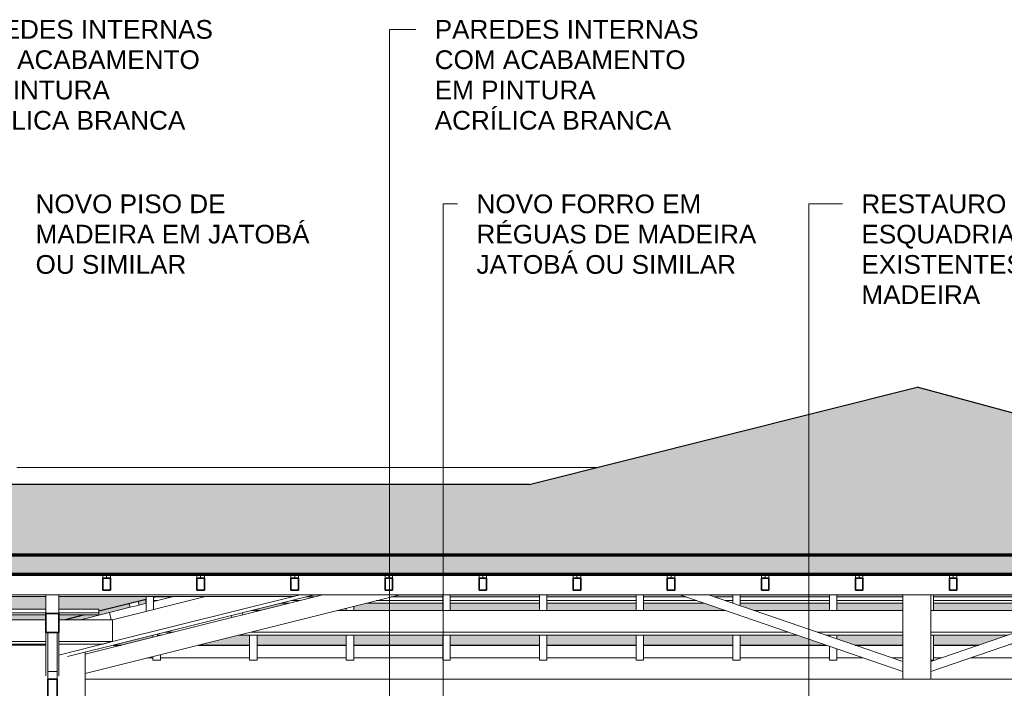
# Model space of a CAD drawing. Header units: millimetres. Extents: x -31894 to 53578, y -2162 to 8674.
# Tile 10 of 31: x -6771 to -1501, y 5098 to 8674. Entities that reach past the tile are written whole.
import ezdxf

# ---------------------------------------------------------------- set-up
doc = ezdxf.new("R2010")
doc.units = ezdxf.units.MM
for name, color, linetype, lineweight in [('A-GENM', 13, 'Continuous', 18), ('A-GLAZ-CWMG', 51, 'Continuous', 18), ('A-ROOF', 132, 'Continuous', 25), ('A-ROOF-OTLN', 132, 'Continuous', 18), ('A-ROOF-PATT', 132, 'Continuous', 25), ('A-WALL', 113, 'Continuous', 18), ('G-ANNO-TEXT', 231, 'Continuous', 9)]:
    doc.layers.add(name, color=color, linetype=linetype, lineweight=lineweight)
doc.styles.add('Arial_3', font='arial.ttf', dxfattribs={"height": 100})

# ---------------------------------------------------------------- blocks, each defined once
blk = doc.blocks.new('Rectangular Mullion - 6x12 cm-3934083-CORTE A - MANTER _ CONSTRUIR')
at = {"layer": 'A-GLAZ-CWMG'}
blk.add_line((938.7, 5598.7), (-28513.7, 5598.7), dxfattribs=at)
blk = doc.blocks.new('Rectangular Mullion - 6x12 cm-3933961-CORTE A - MANTER _ CONSTRUIR')
at = {"layer": 'A-GLAZ-CWMG'}
for p, q in [((-5637.5, 5487.3), (-5634.9, 5477)), ((-5634.9, 5477), (-5576.7, 5491.5)), ((-5576.7, 5491.5), (-5579.3, 5501.8))]:
    blk.add_line(p, q, dxfattribs=at)
blk = doc.blocks.new('Rectangular Mullion - 6x12 cm-3933646-CORTE A - MANTER _ CONSTRUIR')
at = {"layer": 'A-GLAZ-CWMG'}
for p, q in [((-10411.1, 5589.6), (-6631.1, 5589.6)), ((-6561.1, 5589.6), (-5307.1, 5589.6)), ((-5307.1, 5589.6), (-5270.4, 5598.7))]:
    blk.add_line(p, q, dxfattribs=at)
blk = doc.blocks.new('Rectangular Mullion - 2x5 cm-4253631-CORTE A - MANTER _ CONSTRUIR')
at = {"layer": 'A-GLAZ-CWMG'}
for p, q in [((-6184.7, 5550.8), (-6179.8, 5531.4)), ((-6179.8, 5531.4), (-6131.3, 5543.6)), ((-6131.3, 5543.6), (-6136.2, 5563))]:
    blk.add_line(p, q, dxfattribs=at)
blk = doc.blocks.new('Rectangular Mullion - 2x5 cm-4253661-CORTE A - MANTER _ CONSTRUIR')
at = {"layer": 'A-GLAZ-CWMG'}
for p, q in [((-6041.4, 5586.7), (-5959, 5586.7)), ((-5240, 5586.7), (-5196.1, 5586.7)), ((-4783.8, 5586.7), (-4506.2, 5586.7)), ((-4466.2, 5586.7), (-3988.8, 5586.7)), ((-3948.8, 5586.7), (-3471.4, 5586.7)), ((-3431.4, 5586.7), (-3202.2, 5586.7)), ((-3048.6, 5586.7), (-2954.1, 5586.7)), ((-2914.1, 5586.7), (-2436.7, 5586.7)), ((-2396.7, 5586.7), (-2043.8, 5586.7)), ((-1879.3, 5586.7), (-1402, 5586.7)), ((-6095.3, 5567.4), (-6095.3, 5573.2)), ((-6095.3, 5553.9), (-6095.3, 5567.4)), ((-6094.4, 5567.4), (-6095.3, 5567.4)), ((-6095.3, 5553.9), (-6094.4, 5553.9)), ((-5371, 5553.9), (-5327.1, 5553.9)), ((-5273.2, 5567.4), (-5317.1, 5567.4)), ((-4914.8, 5553.9), (-4506.2, 5553.9)), ((-4506.2, 5567.4), (-4860.9, 5567.4)), ((-3988.8, 5567.4), (-4466.2, 5567.4)), ((-4466.2, 5553.9), (-3988.8, 5553.9)), ((-3471.4, 5567.4), (-3948.8, 5567.4)), ((-3948.8, 5553.9), (-3471.4, 5553.9)), ((-3146.3, 5567.4), (-3431.4, 5567.4)), ((-3431.4, 5553.9), (-3107.1, 5553.9)), ((-2954.1, 5567.4), (-2992.7, 5567.4)), ((-2436.7, 5567.4), (-2914.1, 5567.4)), ((-2914.1, 5553.9), (-2436.7, 5553.9)), ((-2043.8, 5567.4), (-2396.7, 5567.4)), ((-2396.7, 5553.9), (-2043.8, 5553.9)), ((-1402, 5567.4), (-1879.3, 5567.4)), ((-1879.3, 5553.9), (-1402, 5553.9))]:
    blk.add_line(p, q, dxfattribs=at)
blk = doc.blocks.new('Rectangular Mullion - 2x5 cm-4253676-CORTE A - MANTER _ CONSTRUIR')
at = {"layer": 'A-GLAZ-CWMG'}
for p, q in [((-7071, 5520.9), (-6631.1, 5520.9)), ((-6631.1, 5501.4), (-7071, 5501.4)), ((-7071, 5490.8), (-6631.1, 5490.8)), ((-6561.1, 5520.9), (-6346.8, 5520.9)), ((-6346.8, 5501.4), (-6561.1, 5501.4)), ((-6561.1, 5490.8), (-6346.8, 5490.8)), ((-6346.8, 5520.9), (-6346.8, 5501.4)), ((-6346.8, 5501.4), (-6346.8, 5490.8))]:
    blk.add_line(p, q, dxfattribs=at)
blk = doc.blocks.new('Rectangular Mullion - 4x6_3-3931011-CORTE A - MANTER _ CONSTRUIR')
at = {"layer": 'A-GLAZ-CWMG'}
for p, q in [((-26969.2, 5708.5), (-26969.2, 5687.9)), ((-26949.2, 5687.9), (-26949.2, 5708.5)), ((-26929.2, 5687.9), (-26929.2, 5708.5))]:
    blk.add_line(p, q, dxfattribs=at)
at = {"layer": 'A-GLAZ-CWMG', "lineweight": 35}
for p, q in [((-26949.2, 5687.9), (-26969.2, 5687.9)), ((-26969.2, 5687.9), (-26969.2, 5623.4)), ((-26929.2, 5687.9), (-26949.2, 5687.9)), ((-26929.2, 5623.4), (-26929.2, 5687.9)), ((-26969.2, 5623.4), (-26929.2, 5623.4))]:
    blk.add_line(p, q, dxfattribs=at)
blk = doc.blocks.new('Rectangular Mullion - 4x6_3-3931012-CORTE A - MANTER _ CONSTRUIR')
at = {"layer": 'A-GLAZ-CWMG'}
for p, q in [((-3808.5, 5708.5), (-3808.5, 5687.9)), ((-3788.5, 5687.9), (-3788.5, 5708.5)), ((-3768.5, 5687.9), (-3768.5, 5708.5))]:
    blk.add_line(p, q, dxfattribs=at)
at = {"layer": 'A-GLAZ-CWMG', "lineweight": 35}
for p, q in [((-3788.5, 5687.9), (-3808.5, 5687.9)), ((-3808.5, 5687.9), (-3808.5, 5623.4)), ((-3768.5, 5687.9), (-3788.5, 5687.9)), ((-3768.5, 5623.4), (-3768.5, 5687.9)), ((-3808.5, 5623.4), (-3768.5, 5623.4))]:
    blk.add_line(p, q, dxfattribs=at)
blk = doc.blocks.new('Rectangular Mullion - 4x6_3-3931013-CORTE A - MANTER _ CONSTRUIR')
at = {"layer": 'A-GLAZ-CWMG'}
for p, q in [((-3305, 5708.5), (-3305, 5687.9)), ((-3285, 5687.9), (-3285, 5708.5)), ((-3265, 5687.9), (-3265, 5708.5))]:
    blk.add_line(p, q, dxfattribs=at)
at = {"layer": 'A-GLAZ-CWMG', "lineweight": 35}
for p, q in [((-3285, 5687.9), (-3305, 5687.9)), ((-3305, 5687.9), (-3305, 5623.4)), ((-3265, 5687.9), (-3285, 5687.9)), ((-3265, 5623.4), (-3265, 5687.9)), ((-3305, 5623.4), (-3265, 5623.4))]:
    blk.add_line(p, q, dxfattribs=at)
blk = doc.blocks.new('Rectangular Mullion - 4x6_3-3931014-CORTE A - MANTER _ CONSTRUIR')
at = {"layer": 'A-GLAZ-CWMG'}
for p, q in [((-2801.5, 5708.5), (-2801.5, 5687.9)), ((-2781.5, 5687.9), (-2781.5, 5708.5)), ((-2761.5, 5687.9), (-2761.5, 5708.5))]:
    blk.add_line(p, q, dxfattribs=at)
at = {"layer": 'A-GLAZ-CWMG', "lineweight": 35}
for p, q in [((-2781.5, 5687.9), (-2801.5, 5687.9)), ((-2801.5, 5687.9), (-2801.5, 5623.4)), ((-2761.5, 5687.9), (-2781.5, 5687.9)), ((-2761.5, 5623.4), (-2761.5, 5687.9)), ((-2801.5, 5623.4), (-2761.5, 5623.4))]:
    blk.add_line(p, q, dxfattribs=at)
blk = doc.blocks.new('Rectangular Mullion - 4x6_3-3931015-CORTE A - MANTER _ CONSTRUIR')
at = {"layer": 'A-GLAZ-CWMG'}
for p, q in [((-2298, 5708.5), (-2298, 5687.9)), ((-2278, 5687.9), (-2278, 5708.5)), ((-2258, 5687.9), (-2258, 5708.5))]:
    blk.add_line(p, q, dxfattribs=at)
at = {"layer": 'A-GLAZ-CWMG', "lineweight": 35}
for p, q in [((-2278, 5687.9), (-2298, 5687.9)), ((-2298, 5687.9), (-2298, 5623.4)), ((-2258, 5687.9), (-2278, 5687.9)), ((-2258, 5623.4), (-2258, 5687.9)), ((-2298, 5623.4), (-2258, 5623.4))]:
    blk.add_line(p, q, dxfattribs=at)
blk = doc.blocks.new('Rectangular Mullion - 4x6_3-3931016-CORTE A - MANTER _ CONSTRUIR')
at = {"layer": 'A-GLAZ-CWMG'}
for p, q in [((-1794.5, 5708.5), (-1794.5, 5687.9)), ((-1774.5, 5687.9), (-1774.5, 5708.5)), ((-1754.5, 5687.9), (-1754.5, 5708.5))]:
    blk.add_line(p, q, dxfattribs=at)
at = {"layer": 'A-GLAZ-CWMG', "lineweight": 35}
for p, q in [((-1774.5, 5687.9), (-1794.5, 5687.9)), ((-1794.5, 5687.9), (-1794.5, 5623.4)), ((-1754.5, 5687.9), (-1774.5, 5687.9)), ((-1754.5, 5623.4), (-1754.5, 5687.9)), ((-1794.5, 5623.4), (-1754.5, 5623.4))]:
    blk.add_line(p, q, dxfattribs=at)
blk = doc.blocks.new('Rectangular Mullion - 4x6_3-3931042-CORTE A - MANTER _ CONSTRUIR')
at = {"layer": 'A-GLAZ-CWMG'}
for p, q in [((-1879.3, 5514.5), (-1879.3, 5598.7)), ((-1879.3, 5248.9), (-1879.3, 5382.8)), ((-1879.3, 5248.9), (-1893.8, 5248.9))]:
    blk.add_line(p, q, dxfattribs=at)
blk = doc.blocks.new('Rectangular Mullion - 4x6_3-3931043-CORTE A - MANTER _ CONSTRUIR')
at = {"layer": 'A-GLAZ-CWMG'}
for p, q in [((-2436.7, 5514.5), (-2436.7, 5598.7)), ((-2396.7, 5514.5), (-2396.7, 5598.7)), ((-2436.7, 5376), (-2436.7, 5382.8)), ((-2396.7, 5362.2), (-2396.7, 5382.8)), ((-2436.7, 5248.9), (-2436.7, 5323.1)), ((-2396.7, 5248.9), (-2396.7, 5309.3)), ((-2396.7, 5248.9), (-2436.7, 5248.9))]:
    blk.add_line(p, q, dxfattribs=at)
blk = doc.blocks.new('Rectangular Mullion - 4x6_3-3931044-CORTE A - MANTER _ CONSTRUIR')
at = {"layer": 'A-GLAZ-CWMG'}
for p, q in [((-2954.1, 5554.1), (-2954.1, 5598.7)), ((-2914.1, 5540.3), (-2914.1, 5598.7)), ((-2954.1, 5248.9), (-2954.1, 5382.8)), ((-2914.1, 5248.9), (-2914.1, 5382.8)), ((-2914.1, 5248.9), (-2954.1, 5248.9))]:
    blk.add_line(p, q, dxfattribs=at)
blk = doc.blocks.new('Rectangular Mullion - 4x6_3-3931045-CORTE A - MANTER _ CONSTRUIR')
at = {"layer": 'A-GLAZ-CWMG'}
for p, q in [((-3471.4, 5514.5), (-3471.4, 5598.7)), ((-3431.4, 5514.5), (-3431.4, 5598.7)), ((-3471.4, 5248.9), (-3471.4, 5382.8)), ((-3431.4, 5248.9), (-3431.4, 5382.8)), ((-3431.4, 5248.9), (-3471.4, 5248.9))]:
    blk.add_line(p, q, dxfattribs=at)
blk = doc.blocks.new('Rectangular Mullion - 4x6_3-3931046-CORTE A - MANTER _ CONSTRUIR')
at = {"layer": 'A-GLAZ-CWMG'}
for p, q in [((-3988.8, 5514.5), (-3988.8, 5598.7)), ((-3948.8, 5514.5), (-3948.8, 5598.7)), ((-3988.8, 5248.9), (-3988.8, 5382.8)), ((-3948.8, 5248.9), (-3948.8, 5382.8)), ((-3948.8, 5248.9), (-3988.8, 5248.9))]:
    blk.add_line(p, q, dxfattribs=at)
blk = doc.blocks.new('Rectangular Mullion - 4x6_3-3931047-CORTE A - MANTER _ CONSTRUIR')
at = {"layer": 'A-GLAZ-CWMG'}
for p, q in [((-4506.2, 5514.5), (-4506.2, 5598.7)), ((-4466.2, 5514.5), (-4466.2, 5598.7)), ((-4506.2, 5248.9), (-4506.2, 5382.8)), ((-4466.2, 5248.9), (-4466.2, 5382.8)), ((-4466.2, 5248.9), (-4506.2, 5248.9))]:
    blk.add_line(p, q, dxfattribs=at)
blk = doc.blocks.new('Rectangular Mullion - 4x6_3-3925268-CORTE A - MANTER _ CONSTRUIR')
at = {"layer": 'A-GLAZ-CWMG'}
for p, q in [((-4983.5, 5514.5), (-4983.5, 5536.7)), ((-5023.5, 5514.5), (-5023.5, 5526.7)), ((-5023.5, 5248.9), (-5023.5, 5382.8)), ((-4983.5, 5248.9), (-4983.5, 5382.8)), ((-4983.5, 5248.9), (-5023.5, 5248.9))]:
    blk.add_line(p, q, dxfattribs=at)
blk = doc.blocks.new('Rectangular Mullion - 4x6_3-3925269-CORTE A - MANTER _ CONSTRUIR')
at = {"layer": 'A-GLAZ-CWMG'}
for p, q in [((-5500.9, 5514.5), (-5500.9, 5521.4)), ((-5540.9, 5248.9), (-5540.9, 5382.8)), ((-5500.9, 5248.9), (-5500.9, 5382.8)), ((-5500.9, 5248.9), (-5540.9, 5248.9))]:
    blk.add_line(p, q, dxfattribs=at)
blk = doc.blocks.new('Rectangular Mullion - 4x6_3-3925270-CORTE A - MANTER _ CONSTRUIR')
at = {"layer": 'A-GLAZ-CWMG'}
for p, q in [((-6038.2, 5568.2), (-6054.4, 5568.2)), ((-6032.9, 5568.2), (-6038.2, 5568.2)), ((-6058.2, 5371.1), (-6058.2, 5382.1)), ((-6018.2, 5381.1), (-6018.2, 5382.8)), ((-6018.2, 5248.9), (-6018.2, 5278.1)), ((-6058.2, 5248.9), (-6058.2, 5268.1)), ((-6018.2, 5248.9), (-6058.2, 5248.9))]:
    blk.add_line(p, q, dxfattribs=at)
blk = doc.blocks.new('Rectangular Mullion - 4x6_3-3931055-CORTE A - MANTER _ CONSTRUIR')
at = {"layer": 'A-GLAZ-CWMG'}
blk.add_line((-6445.1, 5465.1), (-6290.4, 5503.8), dxfattribs=at)
blk = doc.blocks.new('Rectangular Mullion - 4x6_3-3931056-CORTE A - MANTER _ CONSTRUIR')
at = {"layer": 'A-GLAZ-CWMG'}
for p, q in [((-6054.4, 5562.8), (-5947.4, 5589.6)), ((-6131.3, 5543.6), (-6094.4, 5552.8)), ((-6290.4, 5503.8), (-6179.8, 5531.5)), ((-6280.7, 5465.1), (-6290.4, 5503.8))]:
    blk.add_line(p, q, dxfattribs=at)
blk = doc.blocks.new('Rectangular Mullion - 4x6_3-3931062-CORTE A - MANTER _ CONSTRUIR')
at = {"layer": 'A-GLAZ-CWMG'}
for p, q in [((-6094.4, 5510), (-6094.4, 5589.6)), ((-6054.4, 5520), (-6054.4, 5589.6))]:
    blk.add_line(p, q, dxfattribs=at)
blk = doc.blocks.new('Rectangular Mullion - 6x12 cm 2-4082023-CORTE A - MANTER _ CONSTRUIR')
at = {"layer": 'A-GLAZ-CWMG'}
for p, q in [((-5270.4, 5598.7), (-6266.4, 5349.7)), ((-5776.2, 5589.6), (-6266.4, 5467)), ((-6220.7, 5341.5), (-5203, 5595.9))]:
    blk.add_line(p, q, dxfattribs=at)
blk = doc.blocks.new('Rectangular Mullion - 6x12 cm-4090282-CORTE A - MANTER _ CONSTRUIR')
at = {"layer": 'A-GLAZ-CWMG'}
for p, q in [((-10411.1, 5465.1), (-6631.1, 5465.1)), ((-6561.1, 5465.1), (-6273.9, 5465.1)), ((-6273.9, 5347.9), (-6273.9, 5465.1)), ((-6631.1, 5347.9), (-10411.1, 5347.9)), ((-10411.1, 5335.1), (-6631.1, 5335.1)), ((-6273.9, 5347.9), (-6561.1, 5347.9)), ((-6561.1, 5335.1), (-6324.8, 5335.1)), ((-6324.8, 5335.1), (-6273.9, 5347.9))]:
    blk.add_line(p, q, dxfattribs=at)
blk = doc.blocks.new('Rectangular Mullion - 6x12 cm-3933675-CORTE A - MANTER _ CONSTRUIR')
at = {"layer": 'A-GLAZ-CWMG'}
for p, q in [((-5528.7, 5514.5), (-5484.8, 5514.5)), ((-5072.5, 5514.5), (-2992.6, 5514.5)), ((-2839, 5514.5), (-2043.8, 5514.5)), ((-1893.8, 5514.5), (-1098.5, 5514.5)), ((-6035, 5382.8), (-6035, 5387.9)), ((-6035, 5382.8), (-6011.8, 5382.8)), ((-5947.1, 5398.9), (-5990.9, 5398.9)), ((-5599.5, 5382.8), (-2610, 5382.8)), ((-2657, 5398.9), (-5534.7, 5398.9)), ((-2043.8, 5398.9), (-2503.4, 5398.9)), ((-2456.4, 5382.8), (-2043.8, 5382.8)), ((-1434.1, 5398.9), (-1893.8, 5398.9)), ((-1893.8, 5382.8), (-1481.1, 5382.8))]:
    blk.add_line(p, q, dxfattribs=at)
blk = doc.blocks.new('tesoura1 - tesoura-4027799-CORTE A - MANTER _ CONSTRUIR')
at = {"layer": 'A-GENM'}
for p, q in [((-6421.1, 5177.3), (-4735.5, 5598.7)), ((-5147.8, 5598.7), (-5576.7, 5491.5)), ((-3237.3, 5598.7), (-2043.8, 5187.8)), ((-2043.8, 5240.7), (-3083.7, 5598.7)), ((-2043.8, 5598.7), (-2043.8, 5147.8)), ((-853.8, 5598.7), (-1893.8, 5240.7)), ((-1893.8, 5187.8), (-700.2, 5598.7)), ((-1893.8, 5147.8), (-1893.8, 5598.7)), ((-5634.9, 5477), (-6421.1, 5280.4)), ((-2043.8, 5187.8), (-2043.8, 5240.7)), ((-1893.8, 5240.7), (-1893.8, 5187.8)), ((2257.2, 5147.8), (-6421.1, 5147.8)), ((-2043.8, 5147.8), (-1893.8, 5147.8))]:
    blk.add_line(p, q, dxfattribs=at)
blk = doc.blocks.new('tesoura2 - tesoura-4027960-CORTE A - MANTER _ CONSTRUIR')
at = {"layer": 'A-GENM'}
for p, q in [((-6631.1, 5498.5), (-6631.1, 5598.7)), ((-6561.1, 5598.7), (-6561.1, 5498.5)), ((-6631.1, 5165.5), (-6631.1, 5396.2)), ((-6621.1, 5187.8), (-6621.1, 5396.2)), ((-6571.1, 5396.2), (-6571.1, 5187.8)), ((-6561.1, 5396.2), (-6561.1, 5165.5)), ((-6571.1, 5187.8), (-6621.1, 5187.8)), ((-6621.1, 5147.8), (-6621.1, 5187.8)), ((-6571.1, 5187.8), (-6571.1, 5147.8))]:
    blk.add_line(p, q, dxfattribs=at)
at = {"layer": 'A-GENM', "lineweight": 35}
for p, q in [((-6631.1, 5498.5), (-6631.1, 5396.2)), ((-6561.1, 5498.5), (-6631.1, 5498.5)), ((-6561.1, 5396.2), (-6561.1, 5498.5)), ((-6631.1, 5396.2), (-6561.1, 5396.2)), ((-6621.1, 5147.8), (-6621.1, 5047.8)), ((-6571.1, 5147.8), (-6621.1, 5147.8)), ((-6571.1, 5047.8), (-6571.1, 5147.8)), ((-6621.1, 5047.8), (-6571.1, 5047.8))]:
    blk.add_line(p, q, dxfattribs=at)
blk = doc.blocks.new('Rectangular Mullion - 6x12 cm 2-4082029-CORTE A - MANTER _ CONSTRUIR')
at = {"layer": 'A-GLAZ-CWMG'}
for p, q in [((-6266.4, 5467), (-6273.9, 5465.1)), ((-6651.3, 5335.1), (-6651.3, 5328.7)), ((-6266.4, 5349.7), (-6561.1, 5276.1)), ((-6515.2, 5267.9), (-6220.7, 5341.5))]:
    blk.add_line(p, q, dxfattribs=at)
blk = doc.blocks.new('Rectangular Mullion - 6x12 cm-4082020-CORTE A - MANTER _ CONSTRUIR')
at = {"layer": 'A-GLAZ-CWMG'}
blk.add_line((-6651.3, 5328.7), (-6651.3, 5335.1), dxfattribs=at)

msp = doc.modelspace()

# ---------------------------------------------------------------- hatches: boundary and pattern name
at = {"layer": 'A-ROOF-PATT'}
msp.add_hatch(color=254, dxfattribs=at).paths.add_polyline_path([(1355.299, 5810.779), (-1968.026, 6708.077), (-4043.835, 6189.125), (-27444.816, 6189.197), (-28958.488, 5810.779), (650.225, 5810.779)], flags=0)
at = {"layer": 'A-ROOF-PATT', "lineweight": 18}
msp.add_hatch(color=171, dxfattribs=at).paths.add_polyline_path([(-30474.495, 5328.7), (-28955.483, 5708.453), (1350.653, 5708.453), (2757.885, 5328.765), (2783.885, 5425.061), (1355.299, 5810.779), (-28958.488, 5810.779), (-30500.78, 5425.206), (-30476.653, 5328.7)], flags=0)
at = {"layer": 'A-ROOF-PATT'}
h = msp.add_hatch(color=254, dxfattribs=at)
h.paths.add_polyline_path([(2756.861, 5328.765), (2756.861, 5328.777), (1851.671, 5573.178), (1851.671, 5553.919), (1846.349, 5553.919), (2680.252, 5328.765), (2751.692, 5328.765)], flags=0)
h.paths.add_polyline_path([(-2453.219, 5328.765), (-2610.022, 5382.756), (-2914.072, 5382.756), (-2914.072, 5328.765), (-2546.05, 5328.765)], flags=0)
h.paths.add_polyline_path([(-1093.198, 5328.765), (-884.625, 5328.765), (-884.625, 5382.756), (-1327.496, 5382.756), (-1361.987, 5370.88), (-1361.987, 5328.765), (-1238.483, 5328.765)], flags=0)
h.paths.add_polyline_path([(-1819.624, 5328.765), (-1637.876, 5328.765), (-1481.074, 5382.756), (-1879.349, 5382.756), (-1879.349, 5328.765)], flags=0)
h.paths.add_polyline_path([(-844.625, 5328.765), (-367.264, 5328.765), (-367.264, 5382.756), (-844.625, 5382.756)], flags=0)
h.paths.add_polyline_path([(-1484.298, 5328.765), (-1401.987, 5328.765), (-1401.987, 5357.107)], flags=0)
h.paths.add_polyline_path([(-2954.072, 5328.765), (-2954.072, 5382.756), (-3431.433, 5382.756), (-3431.433, 5328.765), (-2981.906, 5328.765)], flags=0)
h.paths.add_polyline_path([(-2043.759, 5328.765), (-2043.759, 5382.756), (-2396.71, 5382.756), (-2396.71, 5362.188), (-2299.642, 5328.765), (-2110.195, 5328.765)], flags=0)
h.paths.add_polyline_path([(-6271.607, 5328.765), (-6227.728, 5328.765), (-6058.241, 5371.137), (-6058.241, 5382.106), (-6266.442, 5330.056)], flags=0)
h.paths.add_polyline_path([(-327.264, 5328.765), (150.098, 5328.765), (150.098, 5382.756), (-327.264, 5382.756)], flags=0)
h.paths.add_polyline_path([(-3471.433, 5328.765), (-3471.433, 5382.756), (-3948.795, 5382.756), (-3948.795, 5328.765), (-3563.047, 5328.765)], flags=0)
h.paths.add_polyline_path([(1586.825, 5328.765), (1386.857, 5382.756), (1224.821, 5382.756), (1224.821, 5328.765), (1521.936, 5328.765)], flags=0)
h.paths.add_polyline_path([(190.098, 5328.765), (667.459, 5328.765), (667.459, 5382.756), (190.098, 5382.756)], flags=0)
h.paths.add_polyline_path([(-3988.795, 5328.765), (-3988.795, 5382.756), (-4466.156, 5382.756), (-4466.156, 5328.765), (-3998.903, 5328.765)], flags=0)
h.paths.add_polyline_path([(-5815.417, 5328.765), (-5540.88, 5328.765), (-5540.88, 5382.756), (-5599.452, 5382.756), (-5764.493, 5341.496)], flags=0)
h.paths.add_polyline_path([(-4506.156, 5328.765), (-4506.156, 5382.756), (-4983.518, 5382.756), (-4983.518, 5328.765), (-4580.044, 5328.765)], flags=0)
h.paths.add_polyline_path([(1184.821, 5328.765), (1184.821, 5382.756), (707.459, 5382.756), (707.459, 5328.765), (1086.081, 5328.765)], flags=0)
h.paths.add_polyline_path([(-5023.518, 5328.765), (-5023.518, 5382.756), (-5500.88, 5382.756), (-5500.88, 5328.765), (-5161.185, 5328.765)], flags=0)
h.paths.add_polyline_path([(-2436.71, 5375.961), (-2436.71, 5382.756), (-2456.444, 5382.756)], flags=0)
h.paths.add_polyline_path([(-6018.241, 5381.137), (-6011.762, 5382.756), (-6018.241, 5382.756)], flags=0)
h.paths.add_polyline_path([(-6527.511, 5465.128), (-6445.128, 5465.128), (-6179.811, 5531.458), (-6184.657, 5550.842), (-6346.806, 5510.304), (-6346.806, 5490.759), (-6424.987, 5490.759), (-6520.041, 5466.996)], flags=0)
h.paths.add_polyline_path([(-1879.349, 5514.49), (-1401.987, 5514.49), (-1401.987, 5553.919), (-1879.349, 5553.919)], flags=0)
h.paths.add_polyline_path([(707.459, 5514.49), (898.955, 5514.49), (752.921, 5553.919), (707.459, 5553.919)], flags=0)
h.paths.add_polyline_path([(667.459, 5514.49), (667.459, 5553.919), (190.098, 5553.919), (190.098, 5514.49), (650.225, 5514.49)], flags=0)
h.paths.add_polyline_path([(-5500.88, 5514.49), (-5484.828, 5514.49), (-5327.111, 5553.919), (-5370.99, 5553.919), (-5500.88, 5521.447)], flags=0)
h.paths.add_polyline_path([(-5072.518, 5514.49), (-5023.518, 5514.49), (-5023.518, 5526.74)], flags=0)
h.paths.add_polyline_path([(-4983.518, 5514.49), (-4506.156, 5514.49), (-4506.156, 5553.919), (-4914.801, 5553.919), (-4983.518, 5536.74)], flags=0)
h.paths.add_polyline_path([(-2043.759, 5514.49), (-2043.759, 5553.919), (-2396.71, 5553.919), (-2396.71, 5514.49), (-2255.48, 5514.49)], flags=0)
h.paths.add_polyline_path([(-4466.156, 5514.49), (-3988.795, 5514.49), (-3988.795, 5553.919), (-4466.156, 5553.919)], flags=0)
h.paths.add_polyline_path([(150.098, 5514.49), (150.098, 5553.919), (-327.264, 5553.919), (-327.264, 5514.49), (69.084, 5514.49)], flags=0)
h.paths.add_polyline_path([(-2436.71, 5514.49), (-2436.71, 5553.919), (-2914.072, 5553.919), (-2914.072, 5540.33), (-2839.026, 5514.49), (-2546.05, 5514.49)], flags=0)
h.paths.add_polyline_path([(-3948.795, 5514.49), (-3471.433, 5514.49), (-3471.433, 5553.919), (-3948.795, 5553.919)], flags=0)
h.paths.add_polyline_path([(-1361.987, 5514.49), (-1098.492, 5514.49), (-983.981, 5553.919), (-1361.987, 5553.919)], flags=0)
h.paths.add_polyline_path([(-944.914, 5514.49), (-884.625, 5514.49), (-884.625, 5535.249)], flags=0)
h.paths.add_polyline_path([(-3431.433, 5514.49), (-2992.603, 5514.49), (-3107.114, 5553.919), (-3431.433, 5553.919)], flags=0)
h.paths.add_polyline_path([(-367.264, 5514.49), (-367.264, 5553.919), (-830.404, 5553.919), (-844.625, 5549.022), (-844.625, 5514.49), (-512.057, 5514.49)], flags=0)
h.paths.add_polyline_path([(-6131.304, 5543.584), (-6094.392, 5552.812), (-6094.392, 5553.919), (-6095.311, 5553.919), (-6095.311, 5573.178), (-6136.15, 5562.968), (-6133.888, 5553.919)], flags=0)
h.paths.add_polyline_path([(-4466.156, 5586.66), (-3988.795, 5586.66), (-3988.795, 5598.743), (-4466.156, 5598.743)], flags=0)
h.paths.add_polyline_path([(-6041.385, 5586.66), (-5959.002, 5586.66), (-5947.406, 5589.559), (-6029.788, 5589.559), (-6035.013, 5588.253)], flags=0)
h.paths.add_polyline_path([(150.098, 5586.66), (150.098, 5598.743), (-327.264, 5598.743), (-327.264, 5586.66), (69.084, 5586.66)], flags=0)
h.paths.add_polyline_path([(-4506.156, 5586.66), (-4506.156, 5598.743), (-4735.503, 5598.743), (-4783.838, 5586.66), (-4580.044, 5586.66)], flags=0)
h.paths.add_polyline_path([(-2546.05, 5586.66), (-2436.71, 5586.66), (-2436.71, 5598.743), (-2914.072, 5598.743), (-2914.072, 5586.66), (-2836.621, 5586.66)], flags=0)
h.paths.add_polyline_path([(1742.182, 5586.66), (1760.663, 5586.66), (1763.454, 5596.997), (1350.653, 5708.453), (1274.92, 5708.205), (1716.786, 5588.901), (1742.182, 5588.901)], flags=0)
h.paths.add_polyline_path([(190.098, 5586.66), (631.659, 5586.66), (586.905, 5598.743), (190.098, 5598.743)], flags=0)
h.paths.add_polyline_path([(-2396.71, 5586.66), (-2043.759, 5586.66), (-2043.759, 5598.743), (-2396.71, 5598.743)], flags=0)
h.paths.add_polyline_path([(-1401.987, 5586.66), (-1401.987, 5598.743), (-1879.349, 5598.743), (-1879.349, 5586.66), (-1674.339, 5586.66)], flags=0)
h.paths.add_polyline_path([(-367.264, 5586.66), (-367.264, 5598.743), (-700.224, 5598.743), (-735.317, 5586.66), (-512.057, 5586.66)], flags=0)
h.paths.add_polyline_path([(-1361.987, 5586.66), (-888.895, 5586.66), (-884.625, 5588.13), (-884.625, 5598.743), (-1361.987, 5598.743)], flags=0)
h.paths.add_polyline_path([(-3708.332, 5586.66), (-3471.433, 5586.66), (-3471.433, 5598.743), (-3948.795, 5598.743), (-3948.795, 5586.66)], flags=0)
h.paths.add_polyline_path([(-3431.433, 5586.66), (-3202.2, 5586.66), (-3237.294, 5598.743), (-3431.433, 5598.743)], flags=0)
h.paths.add_polyline_path([(-3048.623, 5586.66), (-2954.072, 5586.66), (-2954.072, 5598.743), (-3083.716, 5598.743)], flags=0)
h.paths.add_polyline_path([(-5202.988, 5586.66), (-5196.148, 5586.66), (-5147.814, 5598.743), (-5202.988, 5598.743), (-5202.988, 5595.92), (-5240.027, 5586.66)], flags=0)
h.paths.add_polyline_path([(1082.417, 5699.025), (1084.963, 5708.453), (1047.498, 5708.453), (1081.385, 5699.303)], flags=0)
h = msp.add_hatch(color=254, dxfattribs=at)
h.paths.add_polyline_path([(-10120.936, 5465.128), (-9652.618, 5465.128), (-9652.618, 5490.759), (-10120.936, 5490.759)], flags=0)
h.paths.add_polyline_path([(-11685.89, 5465.128), (-11685.89, 5490.759), (-12154.208, 5490.759), (-12154.208, 5465.128), (-11844.306, 5465.128)], flags=0)
h.paths.add_polyline_path([(-11553.735, 5465.128), (-11177.572, 5465.128), (-11177.572, 5490.759), (-11645.89, 5490.759), (-11645.89, 5465.128)], flags=0)
h.paths.add_polyline_path([(-11137.572, 5465.128), (-10669.254, 5465.128), (-10669.254, 5490.759), (-11137.572, 5490.759)], flags=0)
h.paths.add_polyline_path([(-10629.254, 5465.128), (-10481.115, 5465.128), (-10481.115, 5490.759), (-10629.254, 5490.759)], flags=0)
h.paths.add_polyline_path([(-10411.115, 5465.128), (-10160.936, 5465.128), (-10160.936, 5490.759), (-10411.115, 5490.759)], flags=0)
h.paths.add_polyline_path([(-12194.208, 5465.128), (-12194.208, 5490.759), (-12662.526, 5490.759), (-12662.526, 5465.128), (-12425.446, 5465.128)], flags=0)
h.paths.add_polyline_path([(-6561.115, 5465.128), (-6527.511, 5465.128), (-6424.987, 5490.759), (-6561.115, 5490.759), (-6561.115, 5466.996)], flags=0)
h.paths.add_polyline_path([(-9612.618, 5465.128), (-9144.3, 5465.128), (-9144.3, 5490.759), (-9612.618, 5490.759)], flags=0)
h.paths.add_polyline_path([(-9104.3, 5465.128), (-8635.982, 5465.128), (-8635.982, 5490.759), (-9104.3, 5490.759)], flags=0)
h.paths.add_polyline_path([(-6631.115, 5465.128), (-6631.115, 5490.759), (-7071.028, 5490.759), (-7071.028, 5465.128), (-6904.607, 5465.128)], flags=0)
h.paths.add_polyline_path([(-12702.526, 5465.128), (-12702.526, 5490.759), (-13170.844, 5490.759), (-13170.844, 5469.608), (-13149.513, 5465.128), (-12716.017, 5465.128)], flags=0)
h.paths.add_polyline_path([(-8595.982, 5465.128), (-8127.664, 5465.128), (-8127.664, 5490.759), (-8595.982, 5490.759)], flags=0)
h.paths.add_polyline_path([(-8087.664, 5465.128), (-7619.346, 5465.128), (-7619.346, 5490.759), (-8087.664, 5490.759)], flags=0)
h.paths.add_polyline_path([(-7111.028, 5465.128), (-7111.028, 5490.759), (-7579.346, 5490.759), (-7579.346, 5465.128), (-7195.178, 5465.128)], flags=0)
h.paths.add_polyline_path([(-13210.844, 5478.008), (-13210.844, 5490.759), (-13271.565, 5490.759)], flags=0)
h.paths.add_polyline_path([(-13364.637, 5510.304), (-13364.637, 5520.905), (-13210.844, 5520.905), (-13210.844, 5589.559), (-13679.162, 5589.559), (-13679.162, 5576.355), (-13380.747, 5513.688)], flags=0)
h.paths.add_polyline_path([(-6346.806, 5510.304), (-6094.392, 5573.408), (-6094.392, 5589.559), (-6561.115, 5589.559), (-6561.115, 5520.905), (-6346.806, 5520.905)], flags=0)
h.paths.add_polyline_path([(-10100.883, 5520.905), (-9652.618, 5520.905), (-9652.618, 5589.559), (-10120.936, 5589.559), (-10120.936, 5520.905)], flags=0)
h.paths.add_polyline_path([(-9612.618, 5520.905), (-9144.3, 5520.905), (-9144.3, 5589.559), (-9612.618, 5589.559)], flags=0)
h.paths.add_polyline_path([(-6631.115, 5520.905), (-6631.115, 5589.559), (-7071.028, 5589.559), (-7071.028, 5520.905), (-6904.607, 5520.905)], flags=0)
h.paths.add_polyline_path([(-10160.936, 5520.905), (-10160.936, 5589.559), (-10411.115, 5589.559), (-10411.115, 5520.905), (-10391.453, 5520.905)], flags=0)
h.paths.add_polyline_path([(-7485.748, 5520.905), (-7111.028, 5520.905), (-7111.028, 5589.559), (-7579.346, 5589.559), (-7579.346, 5520.905)], flags=0)
h.paths.add_polyline_path([(-11844.306, 5520.905), (-11685.89, 5520.905), (-11685.89, 5589.559), (-12154.208, 5589.559), (-12154.208, 5520.905), (-12134.876, 5520.905)], flags=0)
h.paths.add_polyline_path([(-9104.3, 5520.905), (-8635.982, 5520.905), (-8635.982, 5589.559), (-9104.3, 5589.559)], flags=0)
h.paths.add_polyline_path([(-12716.017, 5520.905), (-12702.526, 5520.905), (-12702.526, 5589.559), (-13170.844, 5589.559), (-13170.844, 5520.905), (-13006.587, 5520.905)], flags=0)
h.paths.add_polyline_path([(-12425.446, 5520.905), (-12194.208, 5520.905), (-12194.208, 5589.559), (-12662.526, 5589.559), (-12662.526, 5520.905)], flags=0)
h.paths.add_polyline_path([(-10481.115, 5520.905), (-10481.115, 5589.559), (-10629.254, 5589.559), (-10629.254, 5520.905)], flags=0)
h.paths.add_polyline_path([(-10682.024, 5520.905), (-10669.254, 5520.905), (-10669.254, 5589.559), (-11137.572, 5589.559), (-11137.572, 5520.905), (-10972.594, 5520.905)], flags=0)
h.paths.add_polyline_path([(-11645.89, 5520.905), (-11177.572, 5520.905), (-11177.572, 5589.559), (-11645.89, 5589.559)], flags=0)
h.paths.add_polyline_path([(-8595.982, 5520.905), (-8127.664, 5520.905), (-8127.664, 5589.559), (-8595.982, 5589.559)], flags=0)
h.paths.add_polyline_path([(-8087.664, 5520.905), (-7619.346, 5520.905), (-7619.346, 5589.559), (-8087.664, 5589.559)], flags=0)
h.paths.add_polyline_path([(-6054.392, 5583.408), (-6029.788, 5589.559), (-6054.392, 5589.559)], flags=0)
h.paths.add_polyline_path([(-13719.162, 5584.755), (-13719.162, 5589.559), (-13742.04, 5589.559)], flags=0)

# ---------------------------------------------------------------- linework, layer by layer
at = {"layer": 'A-ROOF', "color": 5}
for p, q in [((-4043.835, 6189.125), (-1968.026, 6708.077)), ((1355.299, 5810.779), (-1968.026, 6708.077)), ((-4043.835, 6189.125), (-16110.538, 6189.125)), ((-6029.788, 5589.559), (-6054.392, 5583.408)), ((-6094.392, 5573.408), (-6346.806, 5510.304)), ((-6424.987, 5490.759), (-6527.511, 5465.128)), ((-6271.607, 5328.765), (-6227.728, 5328.765)), ((-5815.417, 5328.765), (-5540.88, 5328.765)), ((-5500.88, 5328.765), (-5023.518, 5328.765)), ((-4983.518, 5328.765), (-4506.156, 5328.765)), ((-4466.156, 5328.765), (-3988.795, 5328.765)), ((-3948.795, 5328.765), (-3471.433, 5328.765)), ((-3431.433, 5328.765), (-2954.072, 5328.765)), ((-2914.072, 5328.765), (-2453.219, 5328.765)), ((-2299.642, 5328.765), (-2043.759, 5328.765)), ((-1879.349, 5328.765), (-1637.876, 5328.765))]:
    msp.add_line(p, q, dxfattribs=at)
at = {"layer": 'A-ROOF', "color": 7, "lineweight": 70}
for p, q in [((1355.299, 5810.779), (-28958.488, 5810.779)), ((-28955.483, 5708.453), (1350.653, 5708.453))]:
    msp.add_line(p, q, dxfattribs=at)
at = {"layer": 'A-ROOF-OTLN'}
for p, q in [((-6086.617, 5260.965), (-6058.241, 5260.965)), ((-6018.241, 5260.965), (-5540.88, 5260.965)), ((-5500.88, 5260.965), (-5023.518, 5260.965)), ((-4983.518, 5260.965), (-4506.156, 5260.965)), ((-4466.156, 5260.965), (-3988.795, 5260.965)), ((-3948.795, 5260.965), (-3471.433, 5260.965)), ((-3431.433, 5260.965), (-2954.072, 5260.965)), ((-2914.072, 5260.965), (-2436.71, 5260.965)), ((-2396.71, 5260.965), (-2256.314, 5260.965)), ((-2102.737, 5260.965), (-2043.759, 5260.965)), ((-1879.349, 5260.965), (-1834.781, 5260.965)), ((-1681.204, 5260.965), (-1401.987, 5260.965))]:
    msp.add_line(p, q, dxfattribs=at)
at = {"layer": 'A-WALL'}
for p, q in [((-3682.735, 6279.4), (-6785.989, 6279.4)), ((-6631.115, 5328.7), (-10411.115, 5328.7)), ((-6421.115, 5291.388), (-6421.115, 5048.7))]:
    msp.add_line(p, q, dxfattribs=at)
at = {"layer": 'G-ANNO-TEXT', "color": 250}
for p, q in [((-4792.632, 8622.434), (-4651.317, 8622.434)), ((-4792.632, 3737.375), (-4792.632, 8622.434)), ((-4504.925, 7689.433), (-4427.763, 7689.433)), ((-4504.925, 4678.517), (-4504.925, 7689.433)), ((-2547.807, 7689.433), (-2367.763, 7689.433)), ((-2547.807, 3572.533), (-2547.807, 7689.433))]:
    msp.add_line(p, q, dxfattribs=at)

# ---------------------------------------------------------------- block references
at = {"layer": 'A-GENM'}
for name in ['tesoura2 - tesoura-4027960-CORTE A - MANTER _ CONSTRUIR', 'tesoura1 - tesoura-4027799-CORTE A - MANTER _ CONSTRUIR']:
    msp.add_blockref(name, (0, 0), dxfattribs=at)
at = {"layer": 'A-GLAZ-CWMG'}
for name, p in [('Rectangular Mullion - 6x12 cm-3934083-CORTE A - MANTER _ CONSTRUIR', (0, 0)), ('Rectangular Mullion - 4x6_3-3931011-CORTE A - MANTER _ CONSTRUIR', (20643.227, 0)), ('Rectangular Mullion - 4x6_3-3931011-CORTE A - MANTER _ CONSTRUIR', (21146.72, 0)), ('Rectangular Mullion - 4x6_3-3931011-CORTE A - MANTER _ CONSTRUIR', (21650.214, 0)), ('Rectangular Mullion - 4x6_3-3931011-CORTE A - MANTER _ CONSTRUIR', (22153.707, 0)), ('Rectangular Mullion - 4x6_3-3931011-CORTE A - MANTER _ CONSTRUIR', (22657.2, 0)), ('Rectangular Mullion - 4x6_3-3931012-CORTE A - MANTER _ CONSTRUIR', (0, 0)), ('Rectangular Mullion - 4x6_3-3931013-CORTE A - MANTER _ CONSTRUIR', (0, 0)), ('Rectangular Mullion - 4x6_3-3931014-CORTE A - MANTER _ CONSTRUIR', (0, 0)), ('Rectangular Mullion - 4x6_3-3931015-CORTE A - MANTER _ CONSTRUIR', (0, 0)), ('Rectangular Mullion - 4x6_3-3931016-CORTE A - MANTER _ CONSTRUIR', (0, 0)), ('Rectangular Mullion - 6x12 cm-3933646-CORTE A - MANTER _ CONSTRUIR', (0, 0)), ('Rectangular Mullion - 4x6_3-3931056-CORTE A - MANTER _ CONSTRUIR', (0, 0)), ('Rectangular Mullion - 6x12 cm 2-4082023-CORTE A - MANTER _ CONSTRUIR', (0, 0)), ('Rectangular Mullion - 2x5 cm-4253661-CORTE A - MANTER _ CONSTRUIR', (0, 0)), ('Rectangular Mullion - 4x6_3-3931062-CORTE A - MANTER _ CONSTRUIR', (0, 0)), ('Rectangular Mullion - 4x6_3-3931047-CORTE A - MANTER _ CONSTRUIR', (0, 0)), ('Rectangular Mullion - 4x6_3-3931046-CORTE A - MANTER _ CONSTRUIR', (0, 0)), ('Rectangular Mullion - 4x6_3-3931045-CORTE A - MANTER _ CONSTRUIR', (0, 0)), ('Rectangular Mullion - 4x6_3-3931044-CORTE A - MANTER _ CONSTRUIR', (0, 0)), ('Rectangular Mullion - 4x6_3-3931043-CORTE A - MANTER _ CONSTRUIR', (0, 0)), ('Rectangular Mullion - 4x6_3-3931042-CORTE A - MANTER _ CONSTRUIR', (0, 0)), ('Rectangular Mullion - 2x5 cm-4253631-CORTE A - MANTER _ CONSTRUIR', (0, 0)), ('Rectangular Mullion - 4x6_3-3925270-CORTE A - MANTER _ CONSTRUIR', (0, 0)), ('Rectangular Mullion - 4x6_3-3925268-CORTE A - MANTER _ CONSTRUIR', (0, 0)), ('Rectangular Mullion - 2x5 cm-4253676-CORTE A - MANTER _ CONSTRUIR', (0, 0)), ('Rectangular Mullion - 4x6_3-3931055-CORTE A - MANTER _ CONSTRUIR', (0, 0)), ('Rectangular Mullion - 6x12 cm-3933675-CORTE A - MANTER _ CONSTRUIR', (0, 0)), ('Rectangular Mullion - 6x12 cm-3933961-CORTE A - MANTER _ CONSTRUIR', (0, 0)), ('Rectangular Mullion - 4x6_3-3925269-CORTE A - MANTER _ CONSTRUIR', (0, 0)), ('Rectangular Mullion - 6x12 cm-4090282-CORTE A - MANTER _ CONSTRUIR', (0, 0)), ('Rectangular Mullion - 6x12 cm 2-4082029-CORTE A - MANTER _ CONSTRUIR', (0, 0)), ('Rectangular Mullion - 6x12 cm-4082020-CORTE A - MANTER _ CONSTRUIR', (0, 0))]:
    msp.add_blockref(name, p, dxfattribs=at)

# ---------------------------------------------------------------- texts
at = {"layer": 'G-ANNO-TEXT', "color": 7, "char_height": 100, "attachment_point": 1, "style": 'Arial_3'}
for s, insert, width in [('PAREDES INTERNAS ', (-7149.717, 8672.434), 1799.78844), ('PAREDES INTERNAS ', (-4549.717, 8672.434), 1799.78844), ('COM ACABAMENTO ', (-7149.717, 8510.377), 1699.5775), ('COM ACABAMENTO ', (-4549.717, 8510.377), 1699.5775), ('EM PINTURA ', (-7149.717, 8348.32), 1110.33719), ('EM PINTURA ', (-4549.717, 8348.32), 1110.33719), ('ACRÍLICA BRANCA', (-7149.717, 8186.262), 1567.29906), ('ACRÍLICA BRANCA', (-4549.717, 8186.262), 1567.29906), ('NOVO PISO DE ', (-6686.163, 7739.433), 1302.74219), ('NOVO FORRO EM ', (-4326.163, 7739.433), 1523.20625), ('RESTAURO DE ', (-2266.163, 7739.433), 1294.72531), ('MADEIRA EM JATOBÁ ', (-6686.163, 7577.376), 1859.915), ('RÉGUAS DE MADEIRA ', (-4326.163, 7577.376), 1899.99938), ('ESQUADRIAS ', (-2266.163, 7577.376), 1182.48906), ('JATOBÁ OU SIMILAR', (-4326.163, 7415.318), 1715.61125), ('OU SIMILAR', (-6686.163, 7415.318), 994.0925), ('EXISTENTES DE ', (-2266.163, 7415.318), 1414.97844), ('MADEIRA', (-2266.163, 7253.261), 785.65375)]:
    msp.add_mtext(s, dxfattribs=dict(at, insert=insert, width=width))

doc.saveas('drawing.dxf')
